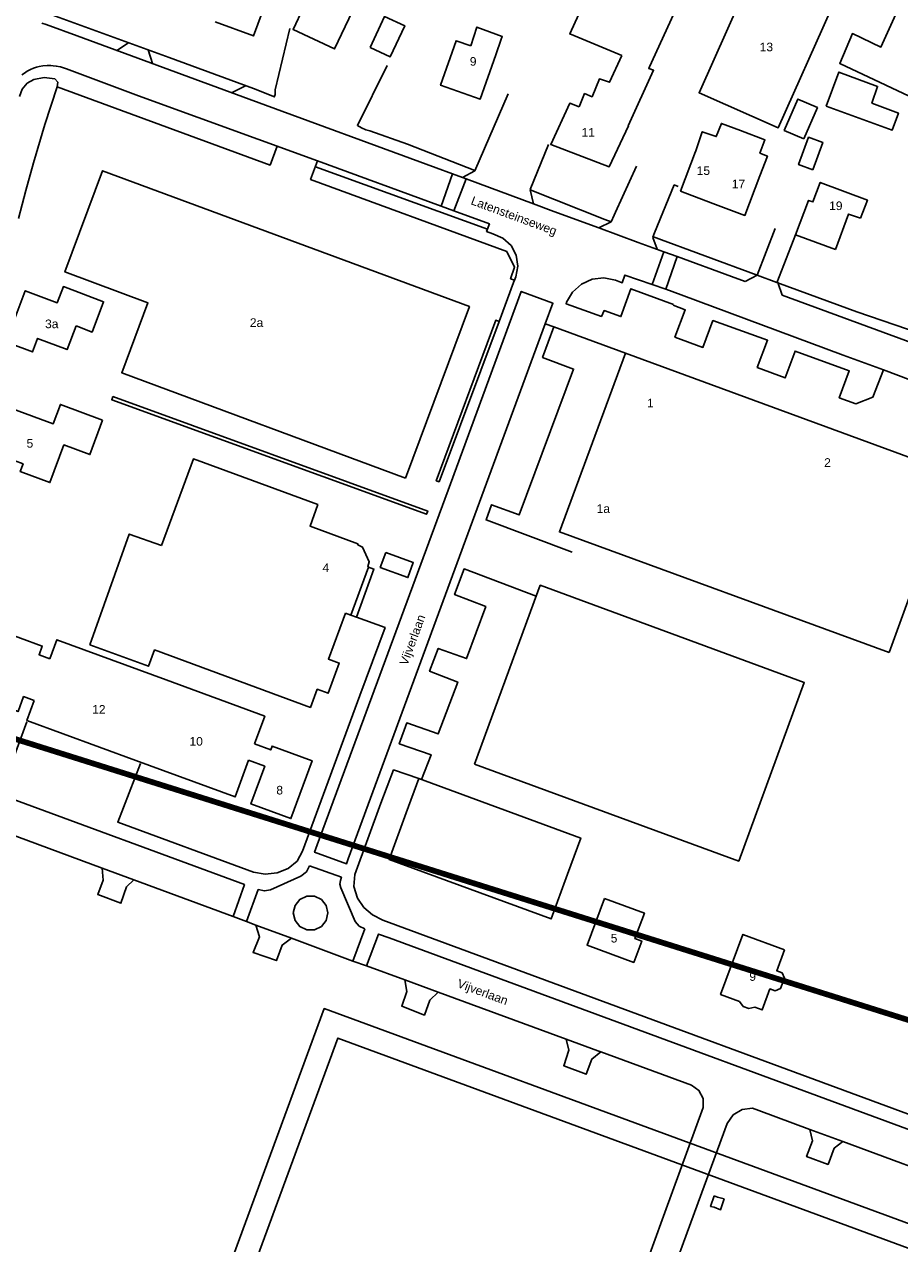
# Model space of a CAD drawing. Extents: x 158343 to 162498, y 431347 to 434500.
# Tile 82 of 220: x 159240 to 159392, y 433995 to 434207. Entities that reach past the tile are written whole.
import ezdxf

# ---------------------------------------------------------------- set-up
doc = ezdxf.new("R2010")
doc.units = 0
doc.header["$LTSCALE"] = 10
doc.header["$MEASUREMENT"] = 0
for name, color, linetype in [('44_plafonds', 8, 'CONTINUOUS'), ('47_binneninrichting', 8, 'CONTINUOUS'), ('bestaand 006m', 8, 'CONTINUOUS'), ('HUISNUM', 7, 'CONTINUOUS'), ('nieuw006m', 8, 'CONTINUOUS'), ('nieuw007m', 8, 'CONTINUOUS'), ('STRNM', 7, 'CONTINUOUS')]:
    doc.layers.add(name, color=color, linetype=linetype)
doc.layers.add('MEET', color=6, linetype='CONTINUOUS', plot=False)
doc.styles.add('Style-STANDARD', font='arial.ttf')

msp = doc.modelspace()

# ---------------------------------------------------------------- linework, layer by layer
at = {"layer": '44_plafonds', "flags": 128}
for points in [[(159344.02, 434201.24), (159334.95, 434205.01), (159362.14, 434264.35), (159375.79, 434258.1), (159348.82, 434199.26)], [(159380.41, 434209.33), (159371.19, 434188.65), (159357.45, 434194.78), (159367.46, 434217.22)], [(159397.96, 434192.3), (159381.92, 434199.89), (159384.14, 434205.08), (159389.09, 434202.73), (159396.09, 434218.18), (159407.17, 434213.12), (159397.96, 434192.3)], [(159290.43, 434213.51), (159286.83, 434205.75), (159294.05, 434202.39), (159300.83, 434216.68)], [(159282.39, 434211.28), (159279.95, 434204.67), (159273.29, 434207.12)], [(159300.23, 434202.66), (159302.75, 434208.06), (159306.25, 434206.42), (159303.74, 434201.03), (159300.23, 434202.66)], [(159317.76, 434202.91), (159318.78, 434206.21), (159323.22, 434204.55), (159323.03, 434204.09)], [(159322.09, 434201.39), (159319.39, 434193.67), (159312.49, 434196.08), (159315.19, 434203.81), (159317.76, 434202.91)], [(159323.03, 434204.09), (159322.09, 434201.39)], [(159344.02, 434201.24), (159341.9, 434196.61), (159340.12, 434197.19), (159338.84, 434194.09), (159337.54, 434194.63), (159336.58, 434192.32)], [(159348.82, 434199.26), (159348.71, 434199.02), (159349.54, 434198.68), (159345.12, 434189.04)], [(159379.57, 434192.45), (159381.76, 434198.36), (159388.52, 434195.89), (159387.51, 434192.98), (159392.14, 434191.24), (159391.06, 434188.28), (159379.57, 434192.45)], [(159345.12, 434189.04), (159345.16, 434189.03), (159341.84, 434181.9), (159331.66, 434185.75), (159334.95, 434192.94), (159336.58, 434192.32)], [(159375.71, 434186.76), (159372.28, 434188.24), (159374.62, 434193.67), (159378.05, 434192.19), (159375.71, 434186.76)], [(159356.84, 434184.51), (159358, 434187.99), (159360.46, 434187.16), (159361.35, 434189.45), (159364.64, 434188.19)], [(159364.64, 434188.19), (159368.9, 434186.56), (159368.03, 434184.29), (159369.36, 434183.75), (159368.02, 434180.32)], [(159377.23, 434181.37), (159374.77, 434182.27), (159376.51, 434187.05), (159378.97, 434186.15), (159377.23, 434181.37)], [(159356.84, 434184.51), (159356.81, 434184.53), (159354.23, 434177.66), (159359.86, 434175.54)], [(159306.4, 434127.72), (159257.05, 434146.07), (159261.58, 434158.25), (159247.14, 434163.62), (159253.68, 434181.2), (159317.5, 434157.6), (159306.4, 434127.72)], [(159359.86, 434175.54), (159365.44, 434173.45), (159368.02, 434180.32)], [(159381.17, 434167.49), (159374.26, 434170.09), (159376.5, 434176.06), (159377.26, 434175.78), (159378.54, 434179.19), (159386.73, 434176.12), (159385.55, 434172.99)], [(159381.17, 434167.49), (159383.47, 434173.67), (159385.55, 434172.99)], [(159249.08, 434154.22), (159247.54, 434150.12), (159242.39, 434152.06), (159241.5, 434149.7), (159237.62, 434151.17), (159238.51, 434153.53), (159237.79, 434153.81), (159240.26, 434160.35), (159245.81, 434158.24), (159246.88, 434161.06), (159253.88, 434158.43), (159251.89, 434153.16), (159249.08, 434154.22)], [(159390.54, 434097.44), (159401.82, 434128.49), (159344.67, 434149.49), (159333.18, 434118.41), (159390.54, 434097.44)], [(159253.7, 434137.84), (159246.37, 434140.56), (159245.12, 434137.2), (159238.03, 434139.83), (159235.11, 434131.98), (159239.87, 434130.21), (159239.38, 434128.9), (159244.53, 434126.98), (159246.97, 434133.54), (159251.5, 434131.85), (159253.7, 434137.84)], [(159295.94, 434104.26), (159296.88, 434103.91), (159299.96, 434112.28), (159299.82, 434112.38), (159300.1, 434113.19), (159298.92, 434115.77), (159298.08, 434116.15), (159298.11, 434116.32), (159289.81, 434119.39), (159291.14, 434123.14), (159269.51, 434131.09), (159263.98, 434116.05)], [(159251.48, 434098.78), (159258.35, 434118.03), (159263.98, 434116.05)], [(159318.39, 434078), (159329.82, 434109.11), (159375.75, 434092.19), (159364.35, 434061.14), (159318.39, 434078)], [(159251.48, 434098.78), (159261.69, 434095.02), (159262.74, 434097.88), (159289.86, 434087.87), (159291.03, 434091.04), (159292.93, 434090.34), (159294.87, 434095.59), (159292.99, 434096.28), (159295.94, 434104.26)], [(159241.8, 434089.08), (159239.96, 434089.75), (159239.01, 434087.16), (159237.19, 434087.83), (159236.7, 434086.51), (159232.78, 434088.03), (159233.27, 434089.3), (159231.4, 434089.97), (159232.83, 434093.81), (159232.04, 434094.1), (159233.38, 434097.76), (159234.18, 434097.47), (159235.6, 434101.33), (159243.21, 434098.53), (159242.66, 434097.03), (159244.54, 434096.33)], [(159244.54, 434096.33), (159245.75, 434099.65), (159264.76, 434092.66)], [(159264.76, 434092.66), (159281.92, 434086.35), (159280.14, 434081.52)], [(159259.48, 434078.63), (159240.53, 434085.57), (159241.8, 434089.08)], [(159280.14, 434081.52), (159282.96, 434080.49), (159283.2, 434081.14), (159290.15, 434078.59), (159286.45, 434068.53), (159279.5, 434071.09), (159281.92, 434077.64), (159279.1, 434078.68)], [(159279.1, 434078.68), (159276.75, 434072.31), (159259.48, 434078.63)], [(159306.52, 434069.52), (159308.72, 434075.53), (159336.89, 434065.16), (159334.58, 434058.88)], [(159334.58, 434058.88), (159331.71, 434051.09), (159303.55, 434061.43), (159306.52, 434069.52)], [(159341, 434054.66), (159347.95, 434052.1), (159346.31, 434047.66), (159347.48, 434047.23), (159346.11, 434043.53), (159337.99, 434046.53), (159341, 434054.66)], [(159372.32, 434045.7), (159370.97, 434042.08), (159371.89, 434041.73), (159372.32, 434040.81), (159371.64, 434038.99), (159370.7, 434038.57), (159369.79, 434038.91), (159368.45, 434035.27), (159367.17, 434035.75), (159366.11, 434035.53), (159365.15, 434035.88), (159364.48, 434036.74), (159361.21, 434037.96), (159365.08, 434048.38), (159372.32, 434045.7)], [(159360.1, 434002.95), (159360.68, 434002.71), (159361.8, 434002.4), (159361.19, 434000.52), (159360.1, 434000.93), (159359.47, 434001.09), (159360.1, 434002.95)]]:
    msp.add_lwpolyline(points, dxfattribs=at)
at = {"layer": '47_binneninrichting', "flags": 128}
for points in [[(159286.26, 434205.95), (159283.71, 434195.3), (159283.71, 434194.49), (159283.59, 434194.16), (159283.59, 434194.04), (159279.96, 434195.51), (159265.26, 434200.91), (159243.6, 434208.77)], [(159314.59, 434180.68), (159311.73, 434181.74), (159279.21, 434193.65), (159249.27, 434204.66), (159243.9, 434206.64), (159243.12, 434206.88)], [(159256.17, 434202.14), (159258.24, 434203.46)], [(159261.62, 434202.23), (159262.36, 434199.86)], [(159239.64, 434197.91), (159240.12, 434198.21), (159240.6, 434198.54), (159241.14, 434198.81), (159241.68, 434199.05), (159242.19, 434199.2), (159242.7, 434199.37), (159243.33, 434199.47), (159244.08, 434199.5)], [(159244.08, 434199.5), (159244.71, 434199.5), (159245.1, 434199.47), (159245.64, 434199.41), (159246.36, 434199.26), (159247.41, 434198.93), (159259.95, 434194.25), (159291.1, 434182.91)], [(159303.18, 434199.53), (159298.02, 434189.09), (159298.74, 434188.67), (159299.52, 434188.34), (159300.21, 434188.13), (159306.72, 434185.85), (159318.45, 434181.23), (159318.48, 434181.22)], [(159239.27, 434194.15), (159239.73, 434195.4), (159240.6, 434196.42), (159241.76, 434197.08)], [(159241.76, 434197.08), (159243.57, 434197.41), (159245.39, 434197.18)], [(159245.39, 434197.18), (159245.91, 434196.6), (159245.81, 434195.82)], [(159241.69, 434182.61), (159243.68, 434189.24), (159245.81, 434195.82)], [(159245.81, 434195.82), (159282.84, 434182.2), (159284.1, 434185.46)], [(159276.23, 434194.8), (159278.58, 434195.97)], [(159318.48, 434181.22), (159324.27, 434194.58)], [(159328.08, 434177.93), (159331.26, 434185.79)], [(159239.08, 434172.93), (159240.33, 434177.79), (159241.69, 434182.61)], [(159312.61, 434175.04), (159291.1, 434182.91), (159289.89, 434179.71), (159324.02, 434167.15), (159325.33, 434164.45), (159324.67, 434162.44), (159325.34, 434162.17)], [(159320.65, 434171.06), (159290.73, 434181.92)], [(159316.31, 434180.04), (159318.48, 434181.22)], [(159342.68, 434173.47), (159342.93, 434174), (159346.55, 434181.98)], [(159314.59, 434180.68), (159312.61, 434175.04)], [(159316.31, 434180.04), (159314.59, 434180.68)], [(159314.82, 434174.23), (159316.92, 434179.82)], [(159316.92, 434179.82), (159316.31, 434180.04)], [(159328.68, 434175.46), (159316.92, 434179.82)], [(159328.07, 434177.91), (159328.68, 434175.46)], [(159328.08, 434177.91), (159341.04, 434172.74), (159342.14, 434172.33)], [(159349.71, 434170.4), (159353.13, 434178.74), (159353.85, 434178.47)], [(159314.82, 434174.23), (159312.61, 434175.04)], [(159332.22, 434174.15), (159328.68, 434175.46)], [(159321.6, 434170.25), (159320.5, 434170.65), (159321, 434171.97), (159314.82, 434174.23)], [(159332.22, 434174.15), (159340.02, 434171.28)], [(159340.02, 434171.28), (159342.14, 434172.34), (159342.68, 434173.46)], [(159340.02, 434171.28), (159346.89, 434168.75), (159351.33, 434167.12)], [(159367.57, 434163.03), (159370.71, 434171.17)], [(159325.57, 434162.75), (159325.92, 434164.62), (159325.64, 434166.51), (159324.75, 434168.19), (159323.35, 434169.49), (159321.6, 434170.25)], [(159367.57, 434163.03), (159349.33, 434169.77)], [(159349.4, 434169.64), (159349.71, 434170.4)], [(159349.4, 434169.63), (159350.17, 434167.55)], [(159374.24, 434170.06), (159370.97, 434161.71)], [(159349.31, 434161.41), (159351.33, 434167.12)], [(159351.33, 434167.12), (159353.66, 434166.27)], [(159353.66, 434166.27), (159351.67, 434160.59)], [(159353.66, 434166.27), (159363.09, 434162.81), (159365.45, 434161.94)], [(159325.34, 434162.17), (159325.19, 434161.78), (159322.66, 434154.99)], [(159325.34, 434162.17), (159325.57, 434162.75)], [(159342.92, 434162.17), (159340.91, 434162.56), (159338.86, 434162.33), (159336.99, 434161.48), (159335.46, 434160.11), (159334.41, 434158.34)], [(159349.31, 434161.41), (159344.56, 434163.07), (159344.09, 434161.74), (159342.92, 434162.17)], [(159365.45, 434161.94), (159367.58, 434163.07)], [(159370.98, 434161.76), (159371, 434161.77), (159367.58, 434163.07)], [(159330.7, 434154.57), (159296.44, 434061.52), (159296.15, 434060.69), (159290.58, 434062.67), (159291.04, 434063.99), (159314.2, 434126.78), (159326.52, 434160.23), (159332.05, 434158.16), (159330.7, 434154.57)], [(159334.41, 434158.34), (159334.33, 434158.07), (159340.47, 434155.87), (159340.95, 434156.89), (159343.86, 434155.85), (159345.59, 434160.69), (159353.01, 434157.92)], [(159349.31, 434161.41), (159351.67, 434160.59)], [(159351.67, 434160.59), (159354.36, 434159.64)], [(159371, 434161.77), (159384.9, 434156.69), (159398.13, 434152.16), (159415.2, 434145.83), (159428.7, 434140.88), (159437.22, 434137.67), (159446.79, 434134.19), (159459.33, 434129.09), (159462.63, 434127.98)], [(159371.14, 434161.75), (159371.93, 434159.57)], [(159352.97, 434157.84), (159355.05, 434157.03), (159353.25, 434152.27), (159358.12, 434150.48), (159359.88, 434155.15), (159369.39, 434151.72), (159367.58, 434147), (159372.42, 434145.19), (159374.15, 434149.84), (159383.58, 434146.41), (159381.84, 434141.72), (159384.7, 434140.7), (159387.71, 434141.81), (159389.54, 434146.57)], [(159354.36, 434159.64), (159382.53, 434149.16), (159389.54, 434146.57)], [(159462.3, 434126.37), (159371.93, 434159.57)], [(159322.66, 434154.99), (159319.47, 434146.47), (159312.24, 434127.11), (159311.73, 434127.3), (159322.09, 434155.21), (159322.66, 434154.99)], [(159335.39, 434114.87), (159320.42, 434120.49), (159321.35, 434123.11), (159326.16, 434121.36), (159335.62, 434146.72), (159330.23, 434148.74), (159332.19, 434154.04)], [(159332.19, 434154.04), (159330.7, 434154.57)], [(159332.19, 434154.04), (159344.67, 434149.49)], [(159389.54, 434146.57), (159394.32, 434144.79)], [(159255.5, 434141.92), (159255.3, 434141.38), (159310.05, 434121.47), (159310.25, 434122.02), (159255.5, 434141.92)], [(159302.95, 434114.84), (159307.74, 434113.07), (159306.8, 434110.45), (159302, 434112.23), (159302.95, 434114.84)], [(159299.96, 434112.28), (159300.9, 434111.93), (159297.88, 434103.56)], [(159309.18, 434075.35), (159310.83, 434079.63), (159305.32, 434081.56), (159306.6, 434085.17), (159312.1, 434083.27), (159315.48, 434092.29), (159310.59, 434094.17), (159312.09, 434098.13), (159317.01, 434096.38), (159320.35, 434105.42), (159314.92, 434107.49), (159316.57, 434111.95), (159329.14, 434107.25)], [(159297.88, 434103.56), (159296.88, 434103.91)], [(159297.88, 434103.56), (159302.84, 434101.76), (159298.46, 434089.93)], [(159298.46, 434089.93), (159288.5, 434062.87)], [(159235.86, 434072.7), (159240.55, 434085.38)], [(159279.95, 434059.22), (159256.33, 434067.92), (159260.31, 434078.11)], [(159297.57, 434058.83), (159302.11, 434071.2), (159304.31, 434077.01), (159308.71, 434075.49)], [(159276.42, 434051.49), (159278.38, 434057.05), (159235.86, 434072.7)], [(159233.08, 434067.5), (159253.66, 434059.89)], [(159288.5, 434062.87), (159287.54, 434061.11), (159285.98, 434059.85)], [(159289.72, 434060.33), (159289.16, 434059.25), (159288.2, 434058.51)], [(159295.08, 434057.79), (159295.25, 434058.33), (159289.72, 434060.33)], [(159253.66, 434059.89), (159253.82, 434057.85), (159252.87, 434055.31), (159256.9, 434053.82), (159257.87, 434056.67), (159259.14, 434057.87)], [(159253.66, 434059.89), (159259.14, 434057.87)], [(159285.98, 434059.85), (159284.05, 434059.12), (159281.99, 434058.9), (159279.95, 434059.22)], [(159288.2, 434058.51), (159282.93, 434056.15)], [(159298.02, 434054.72), (159297.41, 434056.73), (159297.57, 434058.83)], [(159259.14, 434057.87), (159276.42, 434051.49)], [(159280.76, 434056.18), (159278.72, 434050.64)], [(159282.93, 434056.15), (159281.84, 434055.95), (159280.76, 434056.18)], [(159295.13, 434056.49), (159294.97, 434057.14), (159295.08, 434057.79)], [(159297.66, 434050.66), (159295.13, 434056.49)], [(159292.89, 434052.14), (159292.6, 434053.44), (159291.76, 434054.49), (159290.56, 434055.07), (159289.22, 434055.07), (159288.01, 434054.49), (159287.18, 434053.44), (159286.88, 434052.14)], [(159302.43, 434050.88), (159300.66, 434051.77), (159299.15, 434053.08), (159298.02, 434054.72)], [(159286.88, 434052.14), (159287.18, 434050.83), (159288.01, 434049.78), (159289.22, 434049.2), (159290.56, 434049.2), (159291.76, 434049.78), (159292.6, 434050.83), (159292.89, 434052.14)], [(159278.72, 434050.64), (159276.42, 434051.49)], [(159278.72, 434050.64), (159280.37, 434050.03)], [(159280.37, 434050.03), (159280.99, 434048), (159279.89, 434045.23), (159283.95, 434043.84), (159284.92, 434046.53), (159286.57, 434047.73)], [(159280.37, 434050.03), (159286.57, 434047.73)], [(159299.33, 434049.34), (159298.35, 434049.81), (159297.66, 434050.66)], [(159420.98, 434007.17), (159419.64, 434007.63), (159302.43, 434050.88)], [(159286.57, 434047.73), (159295.87, 434044.29), (159297.25, 434043.74)], [(159297.25, 434043.74), (159299.33, 434049.34)], [(159418.4, 434000), (159420.16, 434004.78), (159303.57, 434047.78), (159301.71, 434048.46), (159299.63, 434042.91)], [(159297.25, 434043.74), (159299.63, 434042.91)], [(159299.63, 434042.91), (159306.26, 434040.47)], [(159306.26, 434040.47), (159306.65, 434038.46), (159305.73, 434035.89), (159309.67, 434034.37), (159310.62, 434036.97), (159312.08, 434038.34)], [(159306.26, 434040.47), (159312.08, 434038.34)], [(159312.08, 434038.34), (159334.33, 434030.18)], [(159334.33, 434030.18), (159334.83, 434028.27), (159333.93, 434025.55), (159337.81, 434024.08), (159338.79, 434026.7), (159340.38, 434027.96)], [(159334.33, 434030.18), (159339.85, 434028.16), (159340.38, 434027.96)], [(159340.38, 434027.96), (159356.13, 434022.16)], [(159356.13, 434022.16), (159357.43, 434021.26), (159358.17, 434019.87), (159358.19, 434018.3)], [(159358.19, 434018.3), (159351.5, 434000)], [(159362.35, 434015.51), (159363.4, 434016.99), (159364.94, 434017.93), (159366.74, 434018.19)], [(159366.74, 434018.19), (159367.85, 434017.77), (159376.72, 434014.49)], [(159356.67, 434000), (159362.35, 434015.51)], [(159376.72, 434014.49), (159377.17, 434012.52), (159376.17, 434009.74), (159379.9, 434008.4), (159380.93, 434011.19), (159382.46, 434012.37)], [(159376.72, 434014.49), (159382.46, 434012.37)], [(159382.46, 434012.37), (159404.1, 434004.37)], [(159351.5, 434000), (159347.2, 433988.21), (159351.74, 433986.57), (159356.67, 434000)]]:
    msp.add_lwpolyline(points, dxfattribs=at)
at = {"layer": 'bestaand 006m'}
msp.add_lwpolyline([(159431.5, 433984.26), (159292.26, 434035.48), (159242.66, 433900.64)], dxfattribs=at)
at = {"layer": 'MEET', "const_width": 1}
msp.add_lwpolyline([(159217.96, 434088.85), (159435.98, 434020.25), (159504.62, 433836.46), (159784.94, 433953.55), (159866.41, 433734.33), (159822.4, 433519.03), (159655.9, 433512.46), (159222.15, 433324.12), (159221.05, 433289.09), (159066.14, 433159.95), (158988.58, 433123), (158887.87, 433065.24), (158810.46, 433043.05), (158594.73, 433280.89), (158643.69, 433366.24), (158736.01, 433394.89), (158840.95, 433432.1), (158907.6, 433472.41), (158902.41, 433599.51), (159112.89, 433678.64), (159214.78, 433765.28), (159227.57, 433847.1)], close=True, dxfattribs=at)
at = {"layer": 'nieuw006m'}
msp.add_lwpolyline([(159161.71, 433717.12), (159167.57, 433710.75), (159231.45, 433770.05, 0.222056), (159247.37, 433809.27), (159242.66, 433900.64), (159292.26, 434035.48), (159431.5, 433984.26, 0.427413), (159442.57, 433989.11), (159451.95, 434017.94)], format="xyb", dxfattribs=at)
at = {"layer": 'nieuw007m', "flags": 128}
msp.add_lwpolyline([(159467.84, 434013.4), (159462.09, 433991.93), (159458.16, 433978.69, -0.259588), (159449.04, 433975.14), (159438.73, 433977.33), (159294.64, 434030.35), (159246.69, 433900.03), (159251.36, 433809.48, -0.222056), (159234.17, 433767.12), (159124.59, 433670.36), (159117.41, 433675.03)], format="xyb", dxfattribs=at)
at = {"layer": 'nieuw007m'}
msp.add_lwpolyline([(159438.73, 433977.33), (159294.64, 434030.35), (159246.69, 433900.03)], dxfattribs=at)

# ---------------------------------------------------------------- texts
at = {"layer": 'HUISNUM', "style": 'Style-STANDARD'}
for s, p in [('13', (159368, 434201.99)), ('9', (159317.58, 434199.48)), ('11', (159337.01, 434187.13)), ('15', (159357.04, 434180.48)), ('17', (159363.15, 434178.17)), ('19', (159380.08, 434174.37)), ('3a', (159243.7, 434153.83)), ('2a', (159279.32, 434154.05)), ('1', (159348.41, 434140.06)), ('5', (159240.48, 434133.05)), ('2', (159379.21, 434129.71)), ('1a', (159339.64, 434121.7)), ('4', (159291.96, 434111.42)), ('12', (159251.89, 434086.78)), ('10', (159268.81, 434081.22)), ('8', (159283.92, 434072.73)), ('5', (159342.09, 434046.99)), ('9', (159366.2, 434040.32))]:
    msp.add_text(s, height=1.5, dxfattribs=at).set_placement(p)
at = {"layer": 'STRNM', "style": 'Style-STANDARD'}
for s, rotation, p in [('Latensteinseweg', 339.645, (159317.64, 434175.42)), ('Vijverlaan', 69.7525, (159306.7, 434095.04)), ('Vijverlaan', 339.7525, (159315.25, 434039.27))]:
    msp.add_text(s, height=1.5, rotation=rotation, dxfattribs=at).set_placement(p)

doc.saveas('drawing.dxf')
